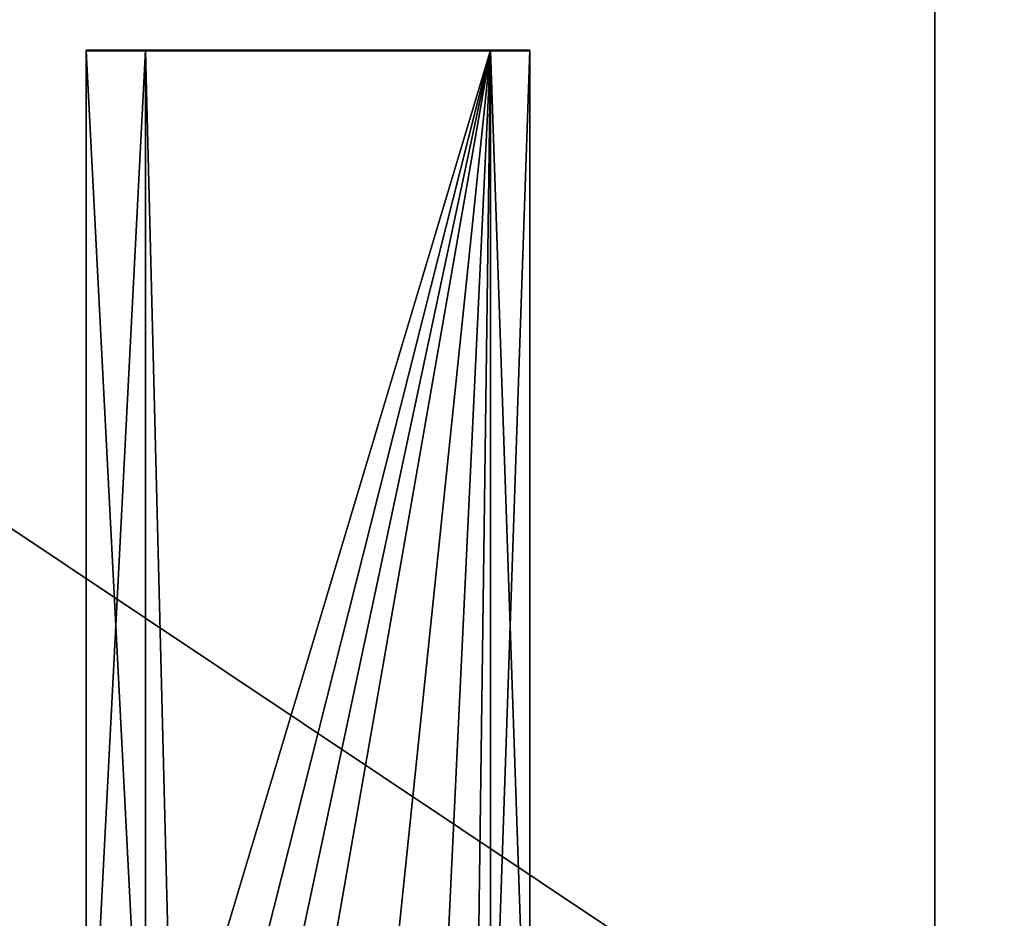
# Model space of a CAD drawing. Extents: x -0.5 to 19.9, y -0.4 to 1.1.
# Tile 50 of 53: x 0.348 to 0.463, y -0.229 to -0.124. Entities that reach past the tile are written whole.
import ezdxf

# ---------------------------------------------------------------- set-up
doc = ezdxf.new("R2010")
doc.units = 0
doc.layers.get('0').update_dxf_attribs({"color": 13, "linetype": 'CONTINUOUS'})

# ---------------------------------------------------------------- blocks, each defined once
blk = doc.blocks.new('GROUP1_1')
for p, q in [((0.45518, 0.35231, 0.01608), (0.45518, -0.25594, 0.01608)), ((0.45518, -0.25594, 1.80919), (0.45518, 0.35231, 1.80919)), ((0.35539, -0.12724, 1.81307), (0.35539, -0.12716, 1.79011)), ((0.35539, -0.12716, 1.79011), (0.35539, -0.26246, 1.79011)), ((0.35539, -0.12716, 1.79011), (0.36234, -0.12716, 1.79011)), ((0.35539, -0.26254, 1.81307), (0.35539, -0.12724, 1.81307)), ((0.35539, -0.12724, 1.81307), (0.36234, -0.12724, 1.81307)), ((0.36234, -0.12716, 1.79011), (0.40291, -0.12716, 1.79011)), ((0.36234, -0.26246, 1.79011), (0.36234, -0.12716, 1.79011)), ((0.36234, -0.12724, 1.81307), (0.36234, -0.12716, 1.79011)), ((0.36234, -0.26254, 1.81307), (0.36234, -0.12724, 1.81307)), ((0.36234, -0.12724, 1.81307), (0.40291, -0.12724, 1.81307)), ((0.40291, -0.12716, 1.79011), (0.40291, -0.26246, 1.79011)), ((0.40291, -0.12724, 1.81307), (0.40291, -0.12716, 1.79011)), ((0.40754, -0.12716, 1.79011), (0.40291, -0.12716, 1.79011)), ((0.40754, -0.12724, 1.81307), (0.40291, -0.12724, 1.81307)), ((0.40291, -0.12724, 1.81307), (0.40291, -0.26254, 1.81307)), ((0.40754, -0.12716, 1.79011), (0.40754, -0.12724, 1.81307)), ((0.40754, -0.26246, 1.79011), (0.40754, -0.12716, 1.79011)), ((0.40754, -0.12724, 1.81307), (0.40754, -0.26254, 1.81307))]:
    blk.add_line(p, q)
at = {"color": 7}
mesh = blk.add_polyface(dxfattribs=at)
corners = [(0.45518, 0.35231, 0.01608), (-0.45518, -0.25594, 0.01608), (-0.45518, 0.35231, 0.01608), (0.45518, -0.25594, 0.01608)]
mesh.append_faces([[corners[k] for k in face] for face in [(0, 1, 2), (1, 0, 3)]], dxfattribs={"vtx0": -1, "color": 7})
mesh = blk.add_polyface(dxfattribs=at)
corners = [(0.45518, -0.25594, 1.80919), (-0.45518, 0.35231, 1.80919), (-0.45518, -0.25594, 1.80919), (0.45518, 0.35231, 1.80919)]
mesh.append_faces([[corners[k] for k in face] for face in [(0, 1, 2), (1, 0, 3)]], dxfattribs={"vtx0": -1, "color": 7})
mesh = blk.add_polyface(dxfattribs=at)
corners = [(0.45518, 0.35231, 0.01608), (0.45518, -0.25594, 1.80919), (0.45518, -0.25594, 0.01608), (0.45518, 0.35231, 1.80919)]
mesh.append_faces([[corners[k] for k in face] for face in [(0, 1, 2), (1, 0, 3)]], dxfattribs={"vtx0": -1, "color": 7})
mesh = blk.add_polyface(dxfattribs=at)
corners = [(0.35539, -0.12724, 1.81307), (0.35539, -0.26246, 1.79011), (0.35539, -0.26254, 1.81307), (0.35539, -0.12716, 1.79011)]
mesh.append_faces([[corners[k] for k in face] for face in [(0, 1, 2), (1, 0, 3)]], dxfattribs={"vtx0": -1, "color": 7})
mesh = blk.add_polyface(dxfattribs=at)
corners = [(0.36234, -0.12716, 1.79011), (0.35539, -0.26246, 1.79011), (0.35539, -0.12716, 1.79011), (0.36234, -0.26246, 1.79011)]
mesh.append_faces([[corners[k] for k in face] for face in [(0, 1, 2), (1, 0, 3)]], dxfattribs={"vtx0": -1, "color": 7})
mesh = blk.add_polyface(dxfattribs=at)
corners = [(0.35539, -0.12724, 1.81307), (0.36234, -0.12716, 1.79011), (0.35539, -0.12716, 1.79011), (0.36234, -0.12724, 1.81307)]
mesh.append_faces([[corners[k] for k in face] for face in [(0, 1, 2), (1, 0, 3)]], dxfattribs={"vtx0": -1, "color": 7})
mesh = blk.add_polyface(dxfattribs=at)
corners = [(0.36234, -0.26254, 1.81307), (0.35539, -0.12724, 1.81307), (0.35539, -0.26254, 1.81307), (0.36234, -0.12724, 1.81307)]
mesh.append_faces([[corners[k] for k in face] for face in [(0, 1, 2), (1, 0, 3)]], dxfattribs={"vtx0": -1, "color": 7})
mesh = blk.add_polyface(dxfattribs=at)
corners = [(0.40291, -0.12716, 1.79011), (0.36234, -0.26246, 1.79011), (0.36234, -0.12716, 1.79011), (0.40291, -0.26246, 1.79011)]
mesh.append_faces([[corners[k] for k in face] for face in [(0, 1, 2), (1, 0, 3)]], dxfattribs={"vtx0": -1, "color": 7})
mesh = blk.add_polyface(dxfattribs=at)
corners = [(0.36234, -0.12724, 1.81307), (0.40291, -0.12716, 1.79011), (0.36234, -0.12716, 1.79011), (0.40291, -0.12724, 1.81307)]
mesh.append_faces([[corners[k] for k in face] for face in [(0, 1, 2), (1, 0, 3)]], dxfattribs={"vtx0": -1, "color": 7})
mesh = blk.add_polyface(dxfattribs=at)
corners = [(0.40057, -0.30396, 1.81307), (0.40345, -0.27042, 1.81307), (0.40291, -0.26254, 1.81307), (0.40626, -0.30527, 1.81307), (0.40525, -0.27425, 1.81307), (0.4083, -0.27642, 1.81307), (0.41047, -0.30572, 1.81307), (0.41362, -0.27733, 1.81307), (0.4365, -0.30579, 1.81307), (0.4213, -0.27718, 1.81307), (0.43901, -0.2773, 1.81307), (0.44454, -0.30517, 1.81307), (0.4457, -0.28015, 1.81307), (0.44881, -0.3017, 1.81307), (0.45042, -0.28512, 1.81307), (0.45146, -0.29684, 1.81306), (0.45213, -0.29097, 1.81307), (0.36603, -0.27311, 1.81307), (0.36234, -0.12724, 1.81307), (0.36234, -0.26254, 1.81307), (0.40291, -0.12724, 1.81307), (0.37005, -0.28155, 1.81307), (0.37465, -0.28881, 1.81307), (0.3852, -0.29739, 1.81307), (0.3946, -0.30184, 1.81307)]
mesh.append_faces([[corners[k] for k in face] for face in [(14, 15, 16), (17, 18, 19)]], dxfattribs={"vtx0": -1, "color": 7})
mesh.append_faces([[corners[k] for k in face] for face in [(1, 3, 4), (4, 3, 5), (5, 6, 7), (7, 8, 9), (9, 8, 10), (10, 11, 12), (12, 13, 14), (18, 17, 20), (20, 0, 2)]], dxfattribs={"vtx0": -1, "vtx1": -1, "color": 7})
mesh.append_faces([[corners[k] for k in face] for face in [(0, 1, 2), (1, 0, 3), (5, 3, 6), (7, 6, 8), (10, 8, 11), (12, 11, 13), (14, 13, 15), (20, 17, 21), (20, 21, 22), (20, 22, 23), (20, 23, 24), (20, 24, 0)]], dxfattribs={"vtx0": -1, "vtx2": -1, "color": 7})
mesh = blk.add_polyface(dxfattribs=at)
corners = [(0.40291, -0.12724, 1.81307), (0.40754, -0.12716, 1.79011), (0.40291, -0.12716, 1.79011), (0.40754, -0.12724, 1.81307)]
mesh.append_faces([[corners[k] for k in face] for face in [(0, 1, 2), (1, 0, 3)]], dxfattribs={"vtx0": -1, "color": 7})
mesh = blk.add_polyface(dxfattribs=at)
corners = [(0.40754, -0.12716, 1.79011), (0.40291, -0.26246, 1.79011), (0.40291, -0.12716, 1.79011), (0.40754, -0.26246, 1.79011)]
mesh.append_faces([[corners[k] for k in face] for face in [(0, 1, 2), (1, 0, 3)]], dxfattribs={"vtx0": -1, "color": 7})
mesh = blk.add_polyface(dxfattribs=at)
corners = [(0.40754, -0.26254, 1.81307), (0.40291, -0.12724, 1.81307), (0.40291, -0.26254, 1.81307), (0.40754, -0.12724, 1.81307)]
mesh.append_faces([[corners[k] for k in face] for face in [(0, 1, 2), (1, 0, 3)]], dxfattribs={"vtx0": -1, "color": 7})
mesh = blk.add_polyface(dxfattribs=at)
corners = [(0.40754, -0.26246, 1.79011), (0.40754, -0.12724, 1.81307), (0.40754, -0.26254, 1.81307), (0.40754, -0.12716, 1.79011)]
mesh.append_faces([[corners[k] for k in face] for face in [(0, 1, 2), (1, 0, 3)]], dxfattribs={"vtx0": -1, "color": 7})
blk = doc.blocks.new('GROUP2_1')
blk = doc.blocks.new('GROUP0_1')
at = {"color": 7}
ref = blk.add_blockref('GROUP1_1', (0, 0), dxfattribs=at)
ref.add_attrib('Skp_GroupInstanceName', 'BSH_B36CL80ENS_SYMBOL__2', (0, 0), dxfattribs={"height": 1})
ref = blk.add_blockref('GROUP2_1', (0, 0), dxfattribs=at)
ref.add_attrib('Skp_GroupInstanceName', 'BSH_B36CL80ENS_SYMBOL__3', (0, 0), dxfattribs={"height": 1})

msp = doc.modelspace()

# ---------------------------------------------------------------- block references
at = {"color": 7}
ref = msp.add_blockref('GROUP0_1', (0, 0), dxfattribs=at)
ref.add_attrib('Skp_GroupInstanceName', 'bsh_b36cl80ens_symbol', (0, 0), dxfattribs={"height": 1})

doc.saveas('drawing.dxf')
